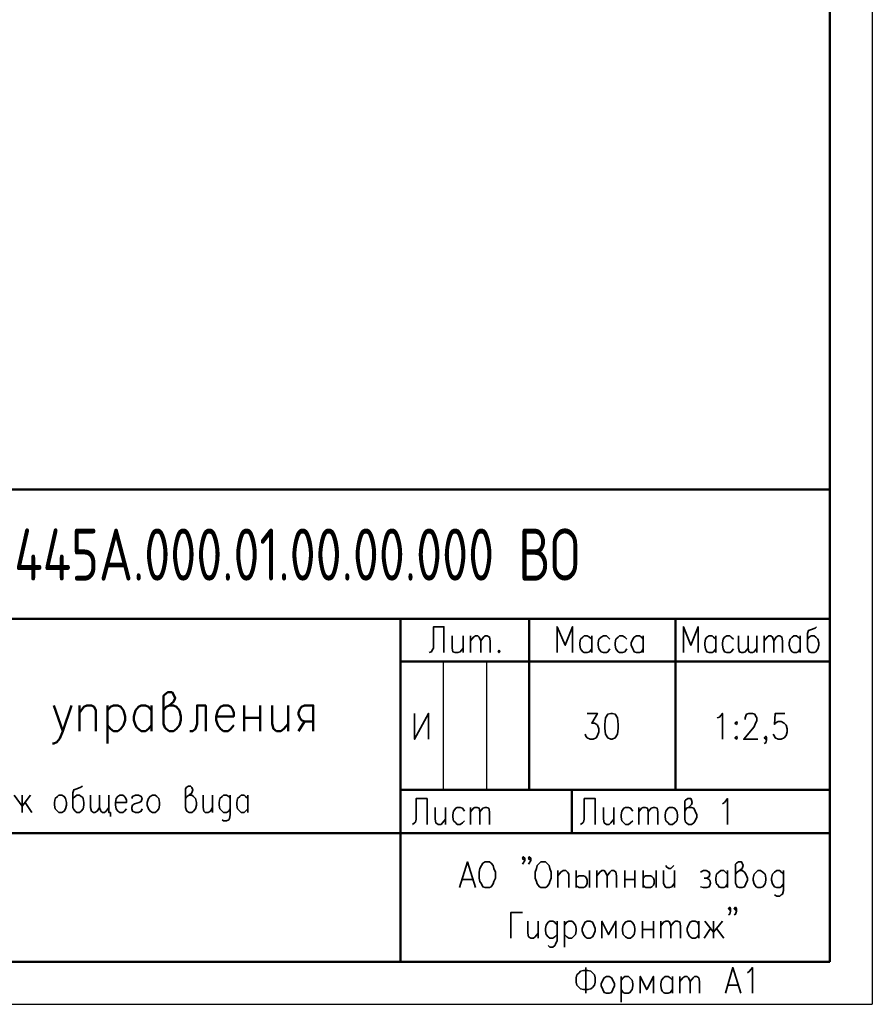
# Model space of a CAD drawing. Extents: x -832 to 0, y 8 to 595.
# Tile 8 of 20: x -98 to 0, y 8 to 121. Entities that reach past the tile are written whole.
import ezdxf

# ---------------------------------------------------------------- set-up
doc = ezdxf.new("R2010")
doc.units = 0
doc.layers.get('0').update_dxf_attribs({"lineweight": 25})
doc.styles.add('simplex', font='simplex.shx', dxfattribs={"width": 0.9})

msp = doc.modelspace()

# ---------------------------------------------------------------- linework, layer by layer
at = {"color": 7, "lineweight": 25}
msp.add_line((0, 595.46), (0, 7.79), dxfattribs=at)
msp.add_line((0, 595.46), (0, 7.79), dxfattribs=at)
msp.add_line((-832.02, 7.79), (0, 7.79))
at = {"color": 7, "lineweight": 50, "flags": 128}
for points in [[(-4.91, 590.55), (-4.91, 12.7)], [(-187.96, 67.14), (-4.91, 67.14)], [(-4.91, 67.14), (-187.96, 67.14)], [(-123.61, 52.24), (-4.91, 52.24)], [(-54.36, 12.7), (-54.36, 52.24)], [(-39.54, 52.24), (-39.54, 32.51)], [(-22.69, 32.51), (-22.69, 52.24)], [(-4.91, 47.33), (-54.36, 47.33)], [(-81.7, 41.66), (-81.36, 42.08), (-81.03, 42.25), (-80.52, 42.67), (-80.35, 43.1), (-80.52, 43.52), (-80.69, 43.77), (-81.2, 43.77), (-81.53, 43.52), (-81.7, 43.35), (-81.7, 40.13), (-81.53, 39.71), (-81.36, 39.54), (-81.03, 39.29), (-80.52, 39.29), (-80.18, 39.54), (-79.84, 39.96), (-79.67, 40.56), (-79.67, 40.98), (-79.84, 41.66), (-80.18, 42.08), (-80.52, 42.25), (-81.03, 42.25)], [(-94.32, 42.25), (-93.3, 39.29), (-92.29, 42.25)], [(-91.36, 42.25), (-91.36, 39.29)], [(-91.36, 41.4), (-90.85, 42.08), (-90.51, 42.25), (-90, 42.25), (-89.66, 42.08), (-89.49, 41.66), (-89.49, 39.29)], [(-88.14, 42.25), (-88.14, 37.85)], [(-88.14, 41.66), (-87.8, 42.08), (-87.46, 42.25), (-86.95, 42.25), (-86.61, 42.08), (-86.28, 41.66), (-86.11, 40.98), (-86.11, 40.56), (-86.28, 39.96), (-86.61, 39.54), (-86.95, 39.29), (-87.46, 39.29), (-87.8, 39.54), (-88.14, 39.96)], [(-83.06, 39.96), (-83.4, 39.54), (-83.74, 39.29), (-84.24, 39.29), (-84.58, 39.54), (-84.75, 39.71), (-84.92, 39.96), (-85.09, 40.56), (-85.09, 40.98), (-84.92, 41.66), (-84.58, 42.08), (-84.24, 42.25), (-83.74, 42.25), (-83.4, 42.08), (-83.06, 41.66)], [(-83.06, 42.25), (-83.06, 39.29)], [(-76.79, 42.25), (-77.81, 42.25), (-77.81, 40.13), (-77.98, 39.54), (-78.32, 39.29), (-78.66, 39.29)], [(-76.79, 42.25), (-76.79, 39.29)], [(-75.61, 40.98), (-73.58, 40.98), (-73.58, 41.4), (-73.74, 41.83), (-73.91, 42.08), (-74.25, 42.25), (-74.76, 42.25), (-75.1, 42.08), (-75.44, 41.66), (-75.61, 40.98), (-75.61, 40.56), (-75.44, 39.96), (-75.1, 39.54), (-74.76, 39.29), (-74.25, 39.29), (-73.91, 39.54), (-73.58, 39.96)], [(-72.39, 42.25), (-72.39, 39.29)], [(-70.53, 42.25), (-70.53, 39.29)], [(-69.17, 42.25), (-69.17, 40.13), (-69, 39.54), (-68.66, 39.29), (-68.16, 39.29), (-67.82, 39.54), (-67.31, 40.13)], [(-67.31, 42.25), (-67.31, 39.29)], [(-64.43, 39.29), (-64.43, 42.25), (-65.45, 42.25), (-65.79, 42.08), (-65.96, 41.83), (-66.12, 41.4), (-66.12, 41.23), (-65.96, 40.81), (-65.79, 40.56), (-65.45, 40.39), (-64.43, 40.39)], [(-72.39, 40.81), (-70.53, 40.81)], [(-66.12, 39.29), (-65.45, 40.39)], [(-93.3, 39.29), (-93.64, 38.44), (-93.98, 38.02), (-94.32, 37.85), (-94.49, 37.85)], [(-54.36, 32.51), (-4.91, 32.51)], [(-34.63, 32.51), (-34.63, 27.52)], [(-4.91, 27.52), (-123.61, 27.52)], [(-4.91, 12.7), (-812.21, 12.7)]]:
    msp.add_lwpolyline(points, dxfattribs=at)
at = {"color": 7, "lineweight": 35, "flags": 128}
for points in [[(-49.36, 48.34), (-49.36, 51.31), (-50.55, 51.31), (-50.55, 48.85), (-50.72, 48.6), (-50.8, 48.43), (-51.05, 48.34)], [(-34.54, 48.34), (-34.54, 51.31), (-35.39, 49.19), (-36.32, 51.31), (-36.32, 48.34)], [(-20.07, 48.34), (-20.07, 51.31), (-20.91, 49.19), (-21.76, 51.31), (-21.76, 48.34)], [(-6.43, 51.31), (-6.6, 51.14), (-7.11, 50.97), (-7.37, 50.88), (-7.45, 50.55), (-7.45, 48.85), (-7.37, 48.6), (-7.28, 48.43), (-7.03, 48.34), (-6.69, 48.34), (-6.52, 48.43), (-6.27, 48.77), (-6.18, 49.19), (-6.18, 49.45), (-6.27, 49.87), (-6.43, 50.04), (-6.52, 50.12), (-6.69, 50.29), (-7.03, 50.29), (-7.28, 50.12), (-7.45, 49.87)], [(-48.43, 50.29), (-48.43, 48.85), (-48.34, 48.43), (-48.09, 48.34), (-47.75, 48.34), (-47.5, 48.43), (-47.16, 48.85)], [(-47.16, 50.29), (-47.16, 48.34)], [(-46.31, 50.29), (-46.31, 48.34)], [(-46.31, 49.7), (-45.97, 50.12), (-45.72, 50.29), (-45.47, 50.29), (-45.3, 50.12), (-45.13, 49.7), (-45.13, 48.34)], [(-45.13, 49.7), (-44.79, 50.12), (-44.62, 50.29), (-44.37, 50.29), (-44.11, 50.12), (-44.03, 49.7), (-44.03, 48.34)], [(-32.34, 48.77), (-32.6, 48.43), (-32.85, 48.34), (-33.19, 48.34), (-33.36, 48.43), (-33.53, 48.6), (-33.61, 48.77), (-33.7, 49.19), (-33.7, 49.45), (-33.61, 49.87), (-33.36, 50.12), (-33.19, 50.29), (-32.85, 50.29), (-32.6, 50.12), (-32.34, 49.87)], [(-32.34, 50.29), (-32.34, 48.34)], [(-30.23, 49.87), (-30.48, 50.12), (-30.65, 50.29), (-30.99, 50.29), (-31.24, 50.12), (-31.5, 49.87), (-31.58, 49.45), (-31.58, 49.19), (-31.5, 48.77), (-31.24, 48.43), (-30.99, 48.34), (-30.65, 48.34), (-30.48, 48.43), (-30.23, 48.77)], [(-28.28, 49.87), (-28.53, 50.12), (-28.79, 50.29), (-29.13, 50.29), (-29.29, 50.12), (-29.55, 49.87), (-29.63, 49.45), (-29.63, 49.19), (-29.55, 48.77), (-29.29, 48.43), (-29.13, 48.34), (-28.79, 48.34), (-28.53, 48.43), (-28.28, 48.77)], [(-26.42, 48.77), (-26.59, 48.43), (-26.84, 48.34), (-27.18, 48.34), (-27.43, 48.43), (-27.52, 48.6), (-27.6, 48.77), (-27.77, 49.19), (-27.77, 49.45), (-27.6, 49.87), (-27.43, 50.12), (-27.18, 50.29), (-26.84, 50.29), (-26.59, 50.12), (-26.42, 49.87)], [(-26.42, 50.29), (-26.42, 48.34)], [(-18.03, 48.77), (-18.29, 48.43), (-18.46, 48.34), (-18.8, 48.34), (-19.05, 48.43), (-19.13, 48.6), (-19.22, 48.77), (-19.3, 49.19), (-19.3, 49.45), (-19.22, 49.87), (-19.05, 50.12), (-18.8, 50.29), (-18.46, 50.29), (-18.29, 50.12), (-18.03, 49.87)], [(-18.03, 50.29), (-18.03, 48.34)], [(-16, 49.87), (-16.26, 50.12), (-16.43, 50.29), (-16.76, 50.29), (-17.02, 50.12), (-17.19, 49.87), (-17.27, 49.45), (-17.27, 49.19), (-17.19, 48.77), (-17.02, 48.43), (-16.76, 48.34), (-16.43, 48.34), (-16.26, 48.43), (-16, 48.77)], [(-14.31, 48.85), (-14.65, 48.43), (-14.9, 48.34), (-15.07, 48.34), (-15.32, 48.43), (-15.41, 48.85), (-15.41, 50.29)], [(-13.29, 48.85), (-13.63, 48.43), (-13.8, 48.34), (-14.05, 48.34), (-14.22, 48.43), (-14.31, 48.85), (-14.31, 50.29)], [(-13.29, 48.34), (-13.29, 50.29)], [(-12.45, 50.29), (-12.45, 48.34)], [(-12.45, 49.7), (-12.11, 50.12), (-11.94, 50.29), (-11.68, 50.29), (-11.51, 50.12), (-11.35, 49.7), (-11.35, 48.34)], [(-11.35, 49.7), (-11.09, 50.12), (-10.84, 50.29), (-10.67, 50.29), (-10.41, 50.12), (-10.33, 49.7), (-10.33, 48.34)], [(-8.3, 48.77), (-8.55, 48.43), (-8.72, 48.34), (-9.06, 48.34), (-9.23, 48.43), (-9.4, 48.6), (-9.48, 48.77), (-9.57, 49.19), (-9.57, 49.45), (-9.48, 49.87), (-9.23, 50.12), (-9.06, 50.29), (-8.72, 50.29), (-8.55, 50.12), (-8.3, 49.87)], [(-8.3, 50.29), (-8.3, 48.34)], [(-43.01, 48.6), (-43.1, 48.43), (-43.01, 48.34), (-42.93, 48.43), (-43.01, 48.6)], [(-52.75, 41.32), (-52.75, 38.35), (-51.14, 41.32), (-51.14, 38.35)], [(-32.85, 41.32), (-31.67, 41.32), (-32.34, 40.22), (-32, 40.22), (-31.75, 40.05), (-31.67, 39.96), (-31.5, 39.54), (-31.5, 39.2), (-31.67, 38.78), (-31.83, 38.52), (-32.17, 38.35), (-32.51, 38.35), (-32.85, 38.52), (-33.02, 38.69), (-33.1, 38.95)], [(-30.14, 41.32), (-30.48, 41.23), (-30.73, 40.81), (-30.82, 40.05), (-30.82, 39.62), (-30.73, 38.95), (-30.48, 38.52), (-30.14, 38.35), (-29.97, 38.35), (-29.63, 38.52), (-29.38, 38.95), (-29.29, 39.62), (-29.29, 40.05), (-29.38, 40.81), (-29.63, 41.23), (-29.97, 41.32), (-30.14, 41.32)], [(-17.86, 40.81), (-17.61, 40.89), (-17.27, 41.32), (-17.27, 38.35)], [(-14.65, 40.64), (-14.65, 40.81), (-14.56, 41.06), (-14.48, 41.23), (-14.22, 41.32), (-13.8, 41.32), (-13.55, 41.23), (-13.46, 41.06), (-13.29, 40.81), (-13.29, 40.47), (-13.46, 40.22), (-13.63, 39.79), (-14.82, 38.35), (-13.21, 38.35)], [(-10.08, 41.32), (-11.18, 41.32), (-11.26, 40.05), (-11.18, 40.22), (-10.84, 40.39), (-10.5, 40.39), (-10.16, 40.22), (-9.91, 39.96), (-9.82, 39.54), (-9.82, 39.2), (-9.91, 38.78), (-10.16, 38.52), (-10.5, 38.35), (-10.84, 38.35), (-11.18, 38.52), (-11.26, 38.69), (-11.43, 38.95)], [(-15.66, 40.39), (-15.83, 40.22), (-15.66, 40.05), (-15.58, 40.22), (-15.66, 40.39)], [(-15.66, 38.69), (-15.83, 38.52), (-15.66, 38.35), (-15.58, 38.52), (-15.66, 38.69)], [(-12.19, 38.52), (-12.28, 38.35), (-12.45, 38.52), (-12.28, 38.69), (-12.19, 38.52), (-12.19, 38.27), (-12.28, 37.93), (-12.45, 37.85)], [(-91.02, 32.94), (-91.27, 32.77), (-91.78, 32.6), (-92.03, 32.51), (-92.12, 32.17), (-92.12, 30.48), (-92.03, 30.23), (-91.86, 30.06), (-91.69, 29.89), (-91.36, 29.89), (-91.19, 30.06), (-90.93, 30.31), (-90.85, 30.73), (-90.85, 31.07), (-90.93, 31.5), (-91.02, 31.67), (-91.19, 31.75), (-91.36, 31.92), (-91.69, 31.92), (-91.86, 31.75), (-92.12, 31.5)], [(-79.16, 31.5), (-78.99, 31.75), (-78.74, 31.92), (-78.4, 32.17), (-78.32, 32.51), (-78.4, 32.77), (-78.57, 32.94), (-78.82, 32.94), (-79.08, 32.77), (-79.16, 32.6), (-79.16, 30.48), (-79.08, 30.23), (-78.99, 30.06), (-78.74, 29.89), (-78.4, 29.89), (-78.23, 30.06), (-77.98, 30.31), (-77.89, 30.73), (-77.89, 31.07), (-77.98, 31.5), (-78.23, 31.75), (-78.4, 31.92), (-78.74, 31.92)], [(-97.03, 31.92), (-97.96, 30.65), (-98.89, 31.92)], [(-97.96, 31.92), (-97.96, 29.89)], [(-93.73, 31.92), (-93.39, 31.92), (-93.13, 31.75), (-92.96, 31.5), (-92.88, 31.07), (-92.88, 30.73), (-92.96, 30.31), (-93.13, 30.06), (-93.39, 29.89), (-93.73, 29.89), (-93.9, 30.06), (-94.15, 30.31), (-94.23, 30.73), (-94.23, 31.07), (-94.15, 31.5), (-93.9, 31.75), (-93.73, 31.92)], [(-89.07, 30.48), (-89.32, 30.06), (-89.58, 29.89), (-89.75, 29.89), (-90, 30.06), (-90.09, 30.48), (-90.09, 31.92)], [(-87.97, 30.48), (-88.31, 30.06), (-88.48, 29.89), (-88.73, 29.89), (-88.9, 30.06), (-89.07, 30.48), (-89.07, 31.92)], [(-87.97, 31.92), (-87.97, 29.89), (-87.8, 29.89), (-87.8, 29.46)], [(-87.21, 31.07), (-85.94, 31.07), (-85.94, 31.33), (-86.11, 31.67), (-86.19, 31.75), (-86.36, 31.92), (-86.7, 31.92), (-86.95, 31.75), (-87.12, 31.5), (-87.21, 31.07), (-87.21, 30.73), (-87.12, 30.31), (-86.95, 30.06), (-86.7, 29.89), (-86.36, 29.89), (-86.19, 30.06), (-85.94, 30.31)], [(-85.34, 31.5), (-85.26, 31.75), (-84.92, 31.92), (-84.58, 31.92), (-84.24, 31.75), (-84.16, 31.5), (-84.24, 31.16), (-84.5, 31.07), (-85.01, 30.9), (-85.26, 30.73), (-85.34, 30.48), (-85.34, 30.31), (-85.26, 30.06), (-84.92, 29.89), (-84.58, 29.89), (-84.24, 30.06), (-84.16, 30.31)], [(-82.97, 31.92), (-82.63, 31.92), (-82.47, 31.75), (-82.21, 31.5), (-82.13, 31.07), (-82.13, 30.73), (-82.21, 30.31), (-82.47, 30.06), (-82.63, 29.89), (-82.97, 29.89), (-83.23, 30.06), (-83.4, 30.31), (-83.57, 30.73), (-83.57, 31.07), (-83.4, 31.5), (-83.23, 31.75), (-82.97, 31.92)], [(-77.13, 31.92), (-77.13, 30.48), (-77.05, 30.06), (-76.88, 29.89), (-76.54, 29.89), (-76.28, 30.06), (-76.03, 30.48)], [(-76.03, 31.92), (-76.03, 29.89)], [(-74, 31.5), (-74.08, 31.67), (-74.17, 31.75), (-74.42, 31.92), (-74.76, 31.92), (-74.93, 31.75), (-75.18, 31.5), (-75.27, 31.07), (-75.27, 30.73), (-75.18, 30.31), (-74.93, 30.06), (-74.76, 29.89), (-74.42, 29.89), (-74.17, 30.06), (-74, 30.31)], [(-74, 31.92), (-74, 29.63), (-74.08, 29.21), (-74.17, 29.04), (-74.42, 28.96), (-74.76, 28.96), (-74.93, 29.04)], [(-71.97, 30.31), (-72.22, 30.06), (-72.39, 29.89), (-72.73, 29.89), (-72.9, 30.06), (-73.07, 30.23), (-73.15, 30.31), (-73.24, 30.73), (-73.24, 31.07), (-73.15, 31.5), (-72.9, 31.75), (-72.73, 31.92), (-72.39, 31.92), (-72.22, 31.75), (-71.97, 31.5)], [(-71.97, 31.92), (-71.97, 29.89)], [(-97.62, 31.07), (-96.86, 29.89)], [(-51.31, 28.53), (-51.31, 31.5), (-52.58, 31.5), (-52.58, 29.13), (-52.66, 28.79), (-52.75, 28.7), (-53, 28.53)], [(-31.92, 28.53), (-31.92, 31.5), (-33.19, 31.5), (-33.19, 29.13), (-33.27, 28.79), (-33.36, 28.7), (-33.61, 28.53)], [(-21.59, 30.06), (-21.42, 30.4), (-21.17, 30.48), (-20.83, 30.82), (-20.74, 31.07), (-20.83, 31.33), (-20.91, 31.5), (-21.25, 31.5), (-21.51, 31.33), (-21.59, 31.24), (-21.59, 29.13), (-21.51, 28.79), (-21.42, 28.7), (-21.17, 28.53), (-20.83, 28.53), (-20.57, 28.7), (-20.4, 28.96), (-20.24, 29.38), (-20.24, 29.63), (-20.4, 30.06), (-20.57, 30.4), (-20.83, 30.48), (-21.17, 30.48)], [(-17.27, 30.9), (-17.02, 31.07), (-16.68, 31.5), (-16.68, 28.53)], [(-50.38, 30.48), (-50.38, 29.13), (-50.29, 28.7), (-50.04, 28.53), (-49.7, 28.53), (-49.53, 28.7), (-49.19, 29.13)], [(-49.19, 30.48), (-49.19, 28.53)], [(-46.99, 30.06), (-47.24, 30.4), (-47.5, 30.48), (-47.84, 30.48), (-48.01, 30.4), (-48.26, 30.06), (-48.34, 29.63), (-48.34, 29.38), (-48.26, 28.96), (-48.01, 28.7), (-47.84, 28.53), (-47.5, 28.53), (-47.24, 28.7), (-46.99, 28.96)], [(-46.31, 30.48), (-46.31, 28.53)], [(-46.31, 29.97), (-45.97, 30.4), (-45.8, 30.48), (-45.55, 30.48), (-45.3, 30.4), (-45.21, 29.97), (-45.21, 28.53)], [(-45.21, 29.97), (-44.87, 30.4), (-44.62, 30.48), (-44.45, 30.48), (-44.2, 30.4), (-44.11, 29.97), (-44.11, 28.53)], [(-30.99, 30.48), (-30.99, 29.13), (-30.9, 28.7), (-30.65, 28.53), (-30.31, 28.53), (-30.14, 28.7), (-29.8, 29.13)], [(-29.8, 30.48), (-29.8, 28.53)], [(-27.6, 30.06), (-27.86, 30.4), (-28.11, 30.48), (-28.45, 30.48), (-28.62, 30.4), (-28.87, 30.06), (-28.96, 29.63), (-28.96, 29.38), (-28.87, 28.96), (-28.62, 28.7), (-28.45, 28.53), (-28.11, 28.53), (-27.86, 28.7), (-27.6, 28.96)], [(-26.92, 30.48), (-26.92, 28.53)], [(-26.92, 29.97), (-26.59, 30.4), (-26.42, 30.48), (-26.16, 30.48), (-25.91, 30.4), (-25.82, 29.97), (-25.82, 28.53)], [(-25.82, 29.97), (-25.48, 30.4), (-25.23, 30.48), (-25.06, 30.48), (-24.81, 30.4), (-24.72, 29.97), (-24.72, 28.53)], [(-23.37, 30.48), (-23.03, 30.48), (-22.78, 30.4), (-22.52, 30.06), (-22.44, 29.63), (-22.44, 29.38), (-22.52, 28.96), (-22.78, 28.7), (-23.03, 28.53), (-23.37, 28.53), (-23.54, 28.7), (-23.79, 28.96), (-23.88, 29.38), (-23.88, 29.63), (-23.79, 30.06), (-23.54, 30.4), (-23.37, 30.48)], [(-47.58, 21.25), (-46.65, 24.21), (-45.72, 21.25)], [(-44.62, 24.21), (-44.11, 24.21), (-43.94, 24.05), (-43.69, 23.79), (-43.6, 23.45), (-43.43, 23.03), (-43.43, 22.35), (-43.6, 21.93), (-43.69, 21.67), (-43.94, 21.34), (-44.11, 21.25), (-44.62, 21.25), (-44.87, 21.34), (-45.04, 21.67), (-45.21, 21.93), (-45.3, 22.35), (-45.3, 23.03), (-45.21, 23.45), (-45.04, 23.79), (-44.87, 24.05), (-44.62, 24.21)], [(-40.05, 24.64), (-40.22, 24.47), (-40.3, 24.64), (-40.22, 24.81), (-40.05, 24.64), (-40.05, 24.38), (-40.22, 24.05), (-40.3, 23.96)], [(-39.37, 24.64), (-39.54, 24.47), (-39.62, 24.64), (-39.54, 24.81), (-39.37, 24.64), (-39.37, 24.38), (-39.54, 24.05), (-39.62, 23.96)], [(-38.18, 24.21), (-37.68, 24.21), (-37.51, 24.05), (-37.25, 23.79), (-37.17, 23.45), (-37, 23.03), (-37, 22.35), (-37.17, 21.93), (-37.25, 21.67), (-37.51, 21.34), (-37.68, 21.25), (-38.18, 21.25), (-38.35, 21.34), (-38.61, 21.67), (-38.69, 21.93), (-38.86, 22.35), (-38.86, 23.03), (-38.69, 23.45), (-38.61, 23.79), (-38.35, 24.05), (-38.18, 24.21)], [(-15.75, 22.78), (-15.58, 23.03), (-15.32, 23.2), (-14.99, 23.45), (-14.9, 23.79), (-14.99, 24.05), (-15.07, 24.21), (-15.41, 24.21), (-15.66, 24.05), (-15.75, 23.96), (-15.75, 21.76), (-15.66, 21.51), (-15.58, 21.34), (-15.32, 21.25), (-14.99, 21.25), (-14.73, 21.34), (-14.56, 21.67), (-14.39, 22.1), (-14.39, 22.35), (-14.56, 22.78), (-14.73, 23.03), (-14.99, 23.2), (-15.32, 23.2)], [(-36.24, 23.2), (-36.24, 21.25)], [(-36.24, 22.61), (-35.9, 23.03), (-35.64, 23.2), (-35.31, 23.2), (-35.14, 23.03), (-34.97, 22.78), (-34.97, 21.25)], [(-34.12, 23.2), (-34.12, 21.25)], [(-32.6, 23.2), (-32.6, 21.25)], [(-31.75, 23.2), (-31.75, 21.25)], [(-31.75, 22.61), (-31.41, 23.03), (-31.16, 23.2), (-30.9, 23.2), (-30.73, 23.03), (-30.56, 22.61), (-30.56, 21.25)], [(-30.56, 22.61), (-30.23, 23.03), (-30.06, 23.2), (-29.8, 23.2), (-29.55, 23.03), (-29.46, 22.61), (-29.46, 21.25)], [(-28.53, 23.2), (-28.53, 21.25)], [(-27.35, 23.2), (-27.35, 21.25)], [(-26.42, 23.2), (-26.42, 21.25)], [(-24.89, 23.2), (-24.89, 21.25)], [(-24.05, 23.2), (-24.05, 21.76), (-23.88, 21.34), (-23.71, 21.25), (-23.37, 21.25), (-23.11, 21.34), (-22.78, 21.76)], [(-23.79, 23.79), (-23.71, 23.62), (-23.45, 23.45), (-23.2, 23.45), (-23.03, 23.62), (-22.86, 23.79)], [(-22.78, 23.2), (-22.78, 21.25)], [(-19.81, 23.03), (-19.47, 23.2), (-19.13, 23.2), (-18.8, 23.03), (-18.71, 22.78), (-18.8, 22.52), (-19.05, 22.35), (-19.39, 22.35)], [(-16.68, 21.67), (-16.93, 21.34), (-17.1, 21.25), (-17.44, 21.25), (-17.7, 21.34), (-17.78, 21.51), (-17.95, 21.67), (-18.03, 22.1), (-18.03, 22.35), (-17.95, 22.78), (-17.7, 23.03), (-17.44, 23.2), (-17.1, 23.2), (-16.93, 23.03), (-16.68, 22.78)], [(-16.68, 23.2), (-16.68, 21.25)], [(-13.21, 23.2), (-12.87, 23.2), (-12.62, 23.03), (-12.36, 22.78), (-12.28, 22.35), (-12.28, 22.1), (-12.36, 21.67), (-12.62, 21.34), (-12.87, 21.25), (-13.21, 21.25), (-13.38, 21.34), (-13.63, 21.67), (-13.72, 22.1), (-13.72, 22.35), (-13.63, 22.78), (-13.38, 23.03), (-13.21, 23.2)], [(-10.24, 22.78), (-10.33, 22.94), (-10.5, 23.03), (-10.67, 23.2), (-11.01, 23.2), (-11.26, 23.03), (-11.51, 22.78), (-11.6, 22.35), (-11.6, 22.1), (-11.51, 21.67), (-11.26, 21.34), (-11.01, 21.25), (-10.67, 21.25), (-10.5, 21.34), (-10.24, 21.67)], [(-10.24, 23.2), (-10.24, 20.91), (-10.33, 20.49), (-10.5, 20.4), (-10.67, 20.24), (-11.01, 20.24), (-11.26, 20.4)], [(-47.24, 22.18), (-46.06, 22.18)], [(-34.12, 22.35), (-33.95, 22.52), (-33.78, 22.61), (-33.44, 22.61), (-33.27, 22.61), (-33.1, 22.52), (-32.94, 22.35), (-32.85, 22.1), (-32.85, 21.76), (-32.94, 21.51), (-33.1, 21.34), (-33.27, 21.25), (-33.78, 21.25), (-33.95, 21.34), (-34.12, 21.51)], [(-28.53, 22.18), (-27.35, 22.18)], [(-26.42, 22.35), (-26.25, 22.52), (-26.08, 22.61), (-25.74, 22.61), (-25.57, 22.61), (-25.4, 22.52), (-25.23, 22.35), (-25.15, 22.1), (-25.15, 21.76), (-25.23, 21.51), (-25.4, 21.34), (-25.57, 21.25), (-26.08, 21.25), (-26.25, 21.34), (-26.42, 21.51)], [(-19.05, 22.35), (-18.8, 22.18), (-18.71, 22.1), (-18.63, 21.76), (-18.71, 21.51), (-18.8, 21.34), (-19.05, 21.25), (-19.47, 21.25), (-19.81, 21.34)], [(-40.3, 18.37), (-41.66, 18.37), (-41.66, 15.41)], [(-16.34, 18.8), (-16.43, 18.63), (-16.59, 18.8), (-16.43, 18.97), (-16.34, 18.8), (-16.34, 18.54), (-16.43, 18.2), (-16.59, 18.12)], [(-15.66, 18.8), (-15.75, 18.63), (-15.92, 18.8), (-15.75, 18.97), (-15.66, 18.8), (-15.66, 18.54), (-15.75, 18.2), (-15.92, 18.12)], [(-39.71, 17.36), (-39.71, 16), (-39.62, 15.58), (-39.37, 15.41), (-39.03, 15.41), (-38.86, 15.58), (-38.52, 16)], [(-38.52, 17.36), (-38.52, 15.41)], [(-36.32, 16.93), (-36.49, 17.1), (-36.58, 17.27), (-36.83, 17.36), (-37.17, 17.36), (-37.34, 17.27), (-37.59, 16.93), (-37.68, 16.51), (-37.68, 16.26), (-37.59, 15.83), (-37.34, 15.58), (-37.17, 15.41), (-36.83, 15.41), (-36.58, 15.58), (-36.32, 15.83)], [(-36.32, 17.36), (-36.32, 15.16), (-36.49, 14.73), (-36.58, 14.56), (-36.83, 14.39), (-37.17, 14.39), (-37.34, 14.56)], [(-35.48, 17.36), (-35.48, 14.39)], [(-35.48, 16.93), (-35.22, 17.27), (-34.97, 17.36), (-34.63, 17.36), (-34.46, 17.27), (-34.21, 16.93), (-34.12, 16.51), (-34.12, 16.26), (-34.21, 15.83), (-34.46, 15.58), (-34.63, 15.41), (-34.97, 15.41), (-35.22, 15.58), (-35.48, 15.83)], [(-32.85, 17.36), (-32.51, 17.36), (-32.26, 17.27), (-32.09, 16.93), (-31.92, 16.51), (-31.92, 16.26), (-32.09, 15.83), (-32.26, 15.58), (-32.51, 15.41), (-32.85, 15.41), (-33.1, 15.58), (-33.27, 15.83), (-33.44, 16.26), (-33.44, 16.51), (-33.27, 16.93), (-33.1, 17.27), (-32.85, 17.36)], [(-29.55, 15.41), (-29.55, 17.36), (-30.4, 15.83), (-31.16, 17.36), (-31.16, 15.41)], [(-28.19, 17.36), (-27.86, 17.36), (-27.69, 17.27), (-27.43, 16.93), (-27.35, 16.51), (-27.35, 16.26), (-27.43, 15.83), (-27.69, 15.58), (-27.86, 15.41), (-28.19, 15.41), (-28.45, 15.58), (-28.7, 15.83), (-28.79, 16.26), (-28.79, 16.51), (-28.7, 16.93), (-28.45, 17.27), (-28.19, 17.36)], [(-26.5, 17.36), (-26.5, 15.41)], [(-25.23, 17.36), (-25.23, 15.41)], [(-24.38, 17.36), (-24.38, 15.41)], [(-24.38, 16.85), (-24.05, 17.27), (-23.79, 17.36), (-23.54, 17.36), (-23.37, 17.27), (-23.2, 16.85), (-23.2, 15.41)], [(-23.2, 16.85), (-22.86, 17.27), (-22.69, 17.36), (-22.44, 17.36), (-22.18, 17.27), (-22.1, 16.85), (-22.1, 15.41)], [(-19.98, 15.83), (-20.15, 15.58), (-20.4, 15.41), (-20.74, 15.41), (-21, 15.58), (-21.08, 15.66), (-21.17, 15.83), (-21.34, 16.26), (-21.34, 16.51), (-21.17, 16.93), (-21, 17.27), (-20.74, 17.36), (-20.4, 17.36), (-20.15, 17.27), (-19.98, 16.93)], [(-19.98, 17.36), (-19.98, 15.41)], [(-17.27, 17.36), (-18.29, 16.09), (-19.3, 17.36)], [(-18.29, 17.36), (-18.29, 15.41)], [(-26.5, 16.43), (-25.23, 16.43)], [(-19.39, 15.41), (-18.63, 16.51)], [(-17.95, 16.51), (-17.1, 15.41)], [(-33.27, 11.68), (-32.77, 11.68), (-32.43, 11.6), (-32.26, 11.43), (-32, 11.18), (-31.92, 10.84), (-31.92, 10.33), (-32, 9.99), (-32.26, 9.74), (-32.43, 9.57), (-32.77, 9.48), (-33.27, 9.48), (-33.61, 9.57), (-33.78, 9.74), (-34.04, 9.99), (-34.12, 10.33), (-34.12, 10.84), (-34.04, 11.18), (-33.78, 11.43), (-33.61, 11.6), (-33.27, 11.68)], [(-33.02, 12.02), (-33.02, 9.06)], [(-16.93, 9.06), (-16.09, 12.02), (-15.16, 9.06)], [(-14.39, 11.43), (-14.14, 11.6), (-13.8, 12.02), (-13.8, 9.06)], [(-30.65, 11.01), (-30.31, 11.01), (-30.06, 10.84), (-29.89, 10.58), (-29.72, 10.16), (-29.72, 9.91), (-29.89, 9.48), (-30.06, 9.14), (-30.31, 9.06), (-30.65, 9.06), (-30.9, 9.14), (-31.07, 9.48), (-31.24, 9.91), (-31.24, 10.16), (-31.07, 10.58), (-30.9, 10.84), (-30.65, 11.01)], [(-28.96, 11.01), (-28.96, 8.04)], [(-28.96, 10.58), (-28.7, 10.84), (-28.53, 11.01), (-28.11, 11.01), (-27.94, 10.84), (-27.69, 10.58), (-27.6, 10.16), (-27.6, 9.91), (-27.69, 9.48), (-27.94, 9.14), (-28.11, 9.06), (-28.53, 9.06), (-28.7, 9.14), (-28.96, 9.48)], [(-25.23, 9.06), (-25.23, 11.01), (-25.99, 9.48), (-26.75, 11.01), (-26.75, 9.06)], [(-23.03, 9.48), (-23.28, 9.14), (-23.54, 9.06), (-23.88, 9.06), (-24.05, 9.14), (-24.21, 9.31), (-24.3, 9.48), (-24.38, 9.91), (-24.38, 10.16), (-24.3, 10.58), (-24.05, 10.84), (-23.88, 11.01), (-23.54, 11.01), (-23.28, 10.84), (-23.03, 10.58)], [(-23.03, 11.01), (-23.03, 9.06)], [(-22.18, 11.01), (-22.18, 9.06)], [(-22.18, 10.41), (-21.84, 10.84), (-21.59, 11.01), (-21.34, 11.01), (-21.17, 10.84), (-21, 10.41), (-21, 9.06)], [(-21, 10.41), (-20.66, 10.84), (-20.49, 11.01), (-20.24, 11.01), (-19.98, 10.84), (-19.9, 10.41), (-19.9, 9.06)], [(-16.59, 9.99), (-15.49, 9.99)]]:
    msp.add_lwpolyline(points, dxfattribs=at)
at = {"color": 7, "lineweight": 25, "flags": 128}
for points in [[(-49.45, 47.33), (-49.45, 32.51)], [(-44.45, 47.33), (-44.45, 32.51)]]:
    msp.add_lwpolyline(points, dxfattribs=at)

# ---------------------------------------------------------------- texts
at = {"color": 0, "lineweight": 35, "style": 'simplex', "width": 0.7}
msp.add_text('ОЗиМ-445А.000.01.00.00.000 ВО', height=6, dxfattribs=at).set_placement((-116.61, 56.64))

doc.saveas('drawing.dxf')
